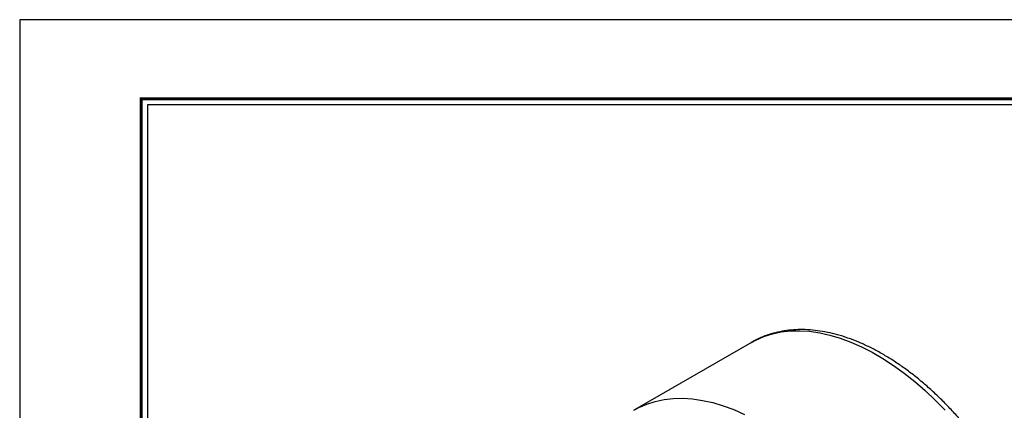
# Model space of a CAD drawing. Header units: millimetres. Extents: x 0 to 238, y 0 to 168.
# Tile 5 of 7: x 0 to 65, y 142 to 168. Entities that reach past the tile are written whole.
import ezdxf
from ezdxf.enums import TextEntityAlignment as Align

# ---------------------------------------------------------------- set-up
doc = ezdxf.new("R2010")
doc.units = ezdxf.units.MM
doc.layers.add('L1', color=7, linetype='CONTINUOUS')
doc.layers.add('OUTLINE', color=7, linetype='CONTINUOUS')

# ---------------------------------------------------------------- blocks, each defined once
blk = doc.blocks.new('표제란')
at = {"layer": 'L1', "color": 0}
for p, q in [((297, 210), (0, 210)), ((0, 210), (0, 0))]:
    blk.add_line(p, q, dxfattribs=at)
at = {"layer": 'L1', "const_width": 0.25}
blk.add_lwpolyline([(290.5, 6.5), (290.5, 203.5), (10, 203.5), (10, 6.5)], close=True, dxfattribs=at)
at = {"layer": 'L1'}
blk.add_lwpolyline([(290, 7), (290, 203), (10.5, 203), (10.5, 7)], close=True, dxfattribs=at)
for tag, p in [('필렛', (179.25, 10.9)), ('모따기', (179.25, 8.3))]:
    blk.add_attdef(tag, text='', height=1.15, dxfattribs=at).set_placement(p, align=Align.MIDDLE_LEFT)
at = {"layer": 'OUTLINE', "ltscale": 0.5}
for tag, p, height in [('도번', (251.181, 15.642), 2.5), ('SCALE', (253.781, 9.553), 1.2), ('DATE', (277.02, 9.511), 1.2)]:
    blk.add_attdef(tag, p, '', height=height, dxfattribs=at)

msp = doc.modelspace()

# ---------------------------------------------------------------- linework, layer by layer
at = {"layer": 'OUTLINE', "ltscale": 0.2}
msp.add_line((63.0099, 162.5252), (8.4065, 162.5252), dxfattribs=at)
at = {"layer": 'OUTLINE'}
for p in [(48.1785, 146.8809), (40.4385, 142.4126)]:
    msp.add_line(p, (40.471, 142.4315), dxfattribs=at)
at = {"layer": 'OUTLINE', "flags": 128}
for points in [[(48.1785, 146.8809), (48.4709, 147.0381), (49.0006, 147.2691), (49.5574, 147.4466), (50.1392, 147.5698), (50.7441, 147.6384), (51.3696, 147.6521), (52.0136, 147.6108), (52.6738, 147.5147), (53.3476, 147.3642), (54.0326, 147.1598), (54.7264, 146.9022), (55.4264, 146.5924), (56.1301, 146.2315), (56.8348, 145.8208), (57.5381, 145.3619), (58.2373, 144.8564), (58.9299, 144.3061), (59.6134, 143.7131), (60.2852, 143.0795), (60.943, 142.4076)], [(40.471, 142.4315), (40.7634, 142.5887), (41.2931, 142.8197), (41.8499, 142.9971), (42.4318, 143.1204), (43.0366, 143.1889), (43.6622, 143.2026), (44.3062, 143.1614), (44.9663, 143.0653), (45.6401, 142.9148), (46.3252, 142.7103), (47.019, 142.4527), (47.719, 142.1429)]]:
    msp.add_lwpolyline(points, dxfattribs=at)
at = {"layer": 'OUTLINE'}
msp.add_open_spline([(64.6322, 118.2833), (64.7124, 118.3272), (64.9589, 118.462), (65.3422, 118.7374), (65.7812, 119.1051), (66.1879, 119.5185), (66.5631, 119.9733), (66.9052, 120.4694), (67.2132, 121.0053), (67.486, 121.5797), (67.7223, 122.1908), (67.9212, 122.8366), (68.0818, 123.5149), (68.2035, 124.2231), (68.286, 124.9587), (68.3291, 125.7189), (68.3326, 126.5011), (68.2969, 127.3024), (68.2222, 128.1203), (68.109, 128.952), (67.9579, 129.7948), (67.7693, 130.6461), (67.5442, 131.5031), (67.2834, 132.3633), (66.9877, 133.2239), (66.6582, 134.0822), (66.296, 134.9355), (65.9023, 135.7812), (65.4784, 136.6167), (65.0256, 137.4392), (64.5453, 138.2463), (64.0392, 139.0353), (63.5087, 139.8038), (62.9556, 140.5492), (62.3814, 141.2693), (61.7881, 141.9618), (61.1773, 142.6244), (60.5509, 143.2549), (59.9107, 143.8513), (59.2588, 144.4117), (58.5969, 144.9341), (57.9271, 145.4167), (57.2512, 145.8579), (56.5714, 146.256), (55.8897, 146.6094), (55.2082, 146.9168), (54.5292, 147.1767), (53.8549, 147.3879), (53.1877, 147.5495), (52.5303, 147.6605), (51.8853, 147.7205), (51.2552, 147.7292), (50.6426, 147.6868), (50.0502, 147.5937), (49.4797, 147.4513), (48.9348, 147.2578), (48.4955, 147.0632), (48.2489, 146.9156), (48.1656, 146.8657)], degree=3, knots=[0, 0, 0, 0, 0.00845859, 0.02597318, 0.04349256, 0.06105489, 0.07869407, 0.09643484, 0.1142908, 0.13226418, 0.15034739, 0.16852565, 0.18678038, 0.2050921, 0.2234427, 0.24181679, 0.26020213, 0.27858824, 0.29696861, 0.3153398, 0.33369992, 0.35204825, 0.37038489, 0.38871053, 0.40702622, 0.4253333, 0.44363327, 0.46192772, 0.48021831, 0.49850675, 0.51679476, 0.53508386, 0.55337545, 0.57167128, 0.58997313, 0.6082827, 0.62660171, 0.64493176, 0.66327436, 0.68163077, 0.70000191, 0.71838817, 0.73678918, 0.75520347, 0.77362803, 0.79205745, 0.81048126, 0.82888754, 0.84726077, 0.86558214, 0.88383067, 0.90198527, 0.92002799, 0.93794759, 0.95574292, 0.97342476, 0.99101599, 1, 1, 1, 1], dxfattribs=at)

# ---------------------------------------------------------------- block references
at = {"layer": 'OUTLINE', "xscale": 0.8006169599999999, "yscale": 0.8006169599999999, "zscale": 0.8006169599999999}
msp.add_blockref('표제란', (0, 0), dxfattribs=at)

doc.saveas('drawing.dxf')
